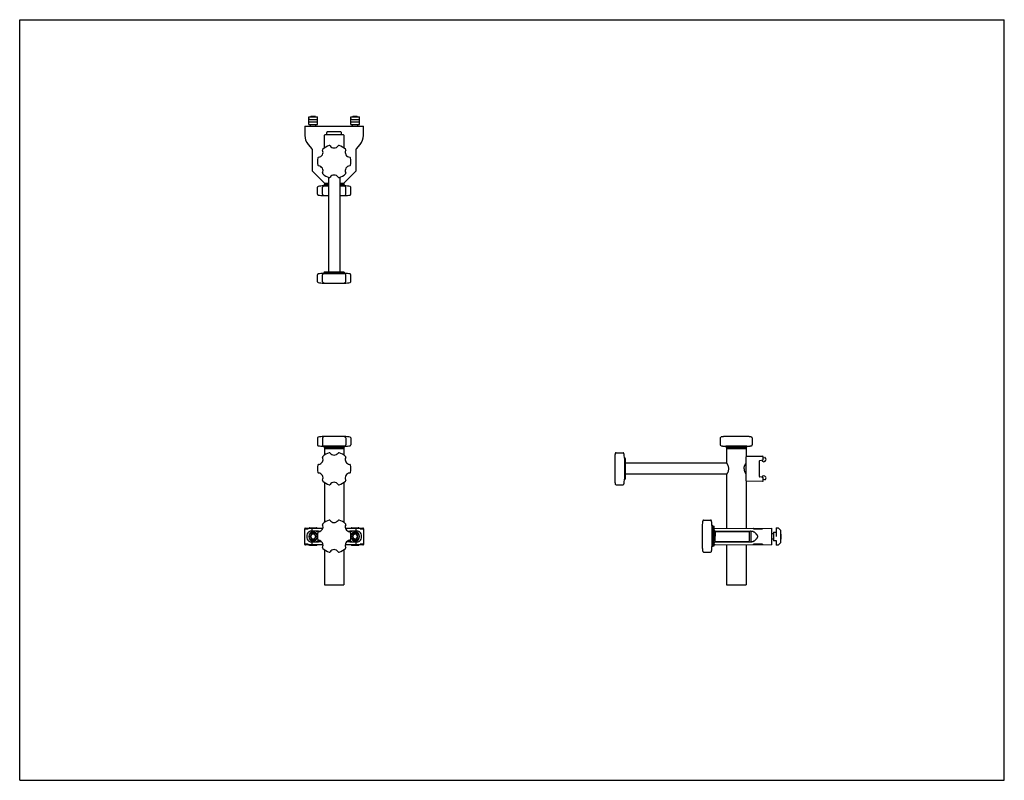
# Model space of a CAD drawing. Header units: inches. Extents: x 0 to 44, y 0 to 34.
import ezdxf

# ---------------------------------------------------------------- set-up
doc = ezdxf.new("R2010")
doc.units = ezdxf.units.IN
doc.header["$LTSCALE"] = 2.42
doc.header["$MEASUREMENT"] = 0
doc.layers.get('0').update_dxf_attribs({"linetype": 'CONTINUOUS'})
for name, color, linetype in [('P202028M_CAE_1_BL12', 7, 'CONTINUOUS'), ('P206380_1_BL4', 7, 'CONTINUOUS'), ('P206381_THICK_WALL_1_BL14', 7, 'CONTINUOUS'), ('P206383_X26128_1_BL13', 7, 'CONTINUOUS'), ('P920614M_1_BL5', 7, 'CONTINUOUS'), ('P920614M_1_BL6', 7, 'CONTINUOUS'), ('P_KNOB_1_BL1', 7, 'CONTINUOUS'), ('P_KNOB_1_BL8', 7, 'CONTINUOUS'), ('P_KNOB_1_BL9', 7, 'CONTINUOUS'), ('PAK_1_BL2', 7, 'CONTINUOUS'), ('PAK_1_BL3', 7, 'CONTINUOUS'), ('PX25758_0_875OD_1_BL0', 7, 'CONTINUOUS'), ('PX25760_0_875OD_1_BL10', 7, 'CONTINUOUS'), ('PX25760_0_875OD_1_BL7', 7, 'CONTINUOUS'), ('PX26127_FILET_1_BL11', 7, 'CONTINUOUS')]:
    doc.layers.add(name, color=color, linetype=linetype)

# ---------------------------------------------------------------- blocks, each defined once
blk = doc.blocks.new('PX25758_0_875OD_1_BL0', base_point=(23.037, 11.783))
at = {"layer": 'PX25758_0_875OD_1_BL0', "color": 7, "linetype": 'CONTINUOUS'}
for p, q in [((13.614, 14.833), (13.614, 14.535)), ((14.489, 14.833), (13.614, 14.833)), ((14.489, 14.833), (14.489, 14.535)), ((31.586, 14.833), (31.586, 14.194)), ((32.461, 14.833), (31.586, 14.833)), ((32.461, 14.833), (32.461, 14.465)), ((32.454, 14.182), (32.461, 14.194)), ((31.586, 13.662), (31.586, 11.255)), ((32.454, 13.674), (32.461, 13.662)), ((13.614, 13.321), (13.614, 11.524)), ((14.489, 13.321), (14.489, 11.524)), ((32.461, 13.391), (32.461, 11.263)), ((31.586, 11.15), (31.586, 11.115)), ((32.461, 11.143), (32.461, 11.115)), ((31.586, 10.681), (31.586, 10.645)), ((32.461, 10.681), (32.461, 10.653)), ((13.614, 10.311), (13.614, 8.733)), ((14.489, 10.311), (14.489, 8.733)), ((31.586, 10.54), (31.586, 8.733)), ((32.461, 10.533), (32.461, 8.733)), ((13.614, 8.733), (14.489, 8.733)), ((31.586, 8.733), (32.461, 8.733))]:
    blk.add_line(p, q, dxfattribs=at)
for points, knots in [([(31.586, 14.194), (31.59, 14.187), (31.599, 14.172), (31.613, 14.146), (31.63, 14.114), (31.647, 14.075), (31.662, 14.03), (31.673, 13.981), (31.676, 13.946), (31.676, 13.928)], [0, 0, 0, 0, 0.085894, 0.185423, 0.313604, 0.464168, 0.632017, 0.812498, 1, 1, 1, 1]), ([(32.371, 13.928), (32.371, 13.935), (32.371, 13.95), (32.374, 13.978), (32.38, 14.013), (32.392, 14.052), (32.408, 14.096), (32.429, 14.139), (32.447, 14.17), (32.454, 14.182)], [0, 0, 0, 0, 0.080787, 0.16114, 0.3181, 0.467494, 0.606574, 0.842665, 1, 1, 1, 1]), ([(31.676, 13.928), (31.676, 13.91), (31.673, 13.875), (31.662, 13.826), (31.647, 13.781), (31.63, 13.742), (31.613, 13.71), (31.599, 13.684), (31.59, 13.669), (31.586, 13.662)], [0, 0, 0, 0, 0.187463, 0.367915, 0.535765, 0.68633, 0.814524, 0.914071, 1, 1, 1, 1]), ([(32.371, 13.928), (32.371, 13.921), (32.371, 13.906), (32.374, 13.878), (32.38, 13.843), (32.392, 13.805), (32.408, 13.76), (32.429, 13.717), (32.447, 13.686), (32.454, 13.674)], [0, 0, 0, 0, 0.080772, 0.161009, 0.317828, 0.467138, 0.606176, 0.842364, 1, 1, 1, 1])]:
    blk.add_open_spline(points, degree=3, knots=knots, dxfattribs=at)
blk = doc.blocks.new('P_KNOB_1_BL1', base_point=(23.021, 21.686))
at = {"layer": 'P_KNOB_1_BL1', "color": 7, "linetype": 'CONTINUOUS'}
for p, q in [((13.303, 15.305), (13.303, 14.995)), ((13.532, 15.305), (13.532, 14.995)), ((14.519, 15.365), (13.584, 15.365)), ((14.571, 15.305), (14.571, 14.995)), ((14.799, 15.305), (14.799, 14.995)), ((31.307, 15.305), (31.307, 14.995)), ((31.354, 15.347), (31.34, 15.344)), ((31.34, 15.344), (31.34, 15.344)), ((31.399, 15.355), (31.385, 15.352)), ((31.411, 15.356), (31.399, 15.354)), ((31.422, 15.358), (31.411, 15.356)), ((31.431, 15.359), (31.421, 15.358)), ((31.438, 15.36), (31.43, 15.359)), ((31.444, 15.36), (31.444, 15.36)), ((31.451, 15.361), (31.448, 15.361)), ((31.452, 15.361), (31.451, 15.361)), ((31.453, 15.361), (31.452, 15.361)), ((32.491, 15.365), (31.556, 15.365)), ((32.594, 15.361), (32.594, 15.361)), ((32.599, 15.361), (32.595, 15.361)), ((32.707, 15.344), (32.692, 15.347)), ((32.739, 15.305), (32.739, 14.995)), ((13.584, 14.935), (13.584, 14.905)), ((14.519, 14.935), (13.584, 14.935)), ((13.604, 14.885), (13.584, 14.905)), ((13.584, 14.905), (14.519, 14.905)), ((13.604, 14.885), (14.499, 14.885)), ((14.499, 14.885), (14.519, 14.905)), ((14.519, 14.935), (14.519, 14.905)), ((31.34, 14.956), (31.354, 14.953)), ((31.34, 14.956), (31.34, 14.956)), ((31.354, 14.953), (31.37, 14.95)), ((31.448, 14.939), (31.452, 14.938)), ((31.452, 14.938), (31.453, 14.938)), ((31.556, 14.935), (31.556, 14.905)), ((32.491, 14.935), (31.556, 14.935)), ((31.556, 14.905), (32.491, 14.905)), ((31.576, 14.885), (31.556, 14.905)), ((31.576, 14.885), (32.471, 14.885)), ((32.491, 14.905), (32.471, 14.885)), ((32.491, 14.935), (32.491, 14.905)), ((32.594, 14.938), (32.595, 14.938)), ((32.595, 14.938), (32.596, 14.938)), ((32.596, 14.938), (32.598, 14.939)), ((32.603, 14.939), (32.603, 14.939)), ((32.608, 14.94), (32.616, 14.941)), ((32.616, 14.941), (32.625, 14.942)), ((32.625, 14.942), (32.636, 14.943)), ((32.635, 14.943), (32.648, 14.945)), ((32.647, 14.945), (32.661, 14.947)), ((32.692, 14.953), (32.707, 14.956))]:
    blk.add_line(p, q, dxfattribs=at)
for points in [[(13.563, 15.344), (13.561, 15.344), (13.559, 15.343), (13.557, 15.342)], [(13.57, 15.348), (13.57, 15.348), (13.57, 15.348), (13.57, 15.347), (13.569, 15.347), (13.568, 15.347), (13.567, 15.346), (13.565, 15.345), (13.563, 15.344)], [(14.54, 15.345), (14.538, 15.345), (14.536, 15.346), (14.535, 15.347), (14.534, 15.347), (14.533, 15.347), (14.533, 15.348), (14.533, 15.348)], [(14.546, 15.342), (14.544, 15.343), (14.542, 15.344), (14.54, 15.345)], [(31.385, 15.352), (31.37, 15.35), (31.354, 15.347)], [(31.448, 15.361), (31.444, 15.361), (31.438, 15.36)], [(32.676, 15.35), (32.661, 15.352), (32.648, 15.354), (32.636, 15.356), (32.625, 15.358), (32.616, 15.359), (32.609, 15.36), (32.603, 15.36), (32.599, 15.361)], [(32.707, 15.344), (32.692, 15.347), (32.676, 15.35)], [(13.557, 14.958), (13.559, 14.957), (13.561, 14.956), (13.563, 14.955)], [(13.563, 14.955), (13.565, 14.954), (13.567, 14.954), (13.568, 14.953), (13.569, 14.953), (13.57, 14.952), (13.57, 14.952), (13.57, 14.952)], [(14.533, 14.952), (14.533, 14.952), (14.533, 14.952), (14.533, 14.952), (14.534, 14.953), (14.535, 14.953), (14.536, 14.954), (14.538, 14.954), (14.54, 14.955)], [(14.54, 14.955), (14.542, 14.956), (14.544, 14.957), (14.546, 14.958)], [(31.37, 14.95), (31.385, 14.947), (31.399, 14.945), (31.411, 14.943), (31.421, 14.942), (31.43, 14.941), (31.438, 14.94), (31.444, 14.939), (31.448, 14.939)], [(32.598, 14.939), (32.602, 14.939), (32.609, 14.94)], [(32.661, 14.947), (32.676, 14.95), (32.692, 14.953)]]:
    blk.add_lwpolyline(points, dxfattribs=at)
for centre, radius, start, end in [((13.334, 28.074), 0.221, 275.8539, 24.1461), ((13.572, 28.181), 0.04, 132.6376, 204.1461), ((14.051, 27.66), 0.748, 107.3624, 132.6376), ((13.84, 28.335), 0.04, 35.8539, 107.3624), ((14.051, 28.488), 0.221, 215.8539, 324.1461), ((14.263, 28.335), 0.04, 72.6376, 144.1461), ((14.051, 27.66), 0.748, 47.3624, 72.6376), ((14.769, 28.074), 0.221, 155.8539, 264.1461), ((14.531, 28.181), 0.04, 335.8539, 47.3624), ((14.051, 27.66), 0.748, 167.3624, 192.6376), ((13.361, 27.815), 0.04, 95.8539, 167.3624), ((14.742, 27.815), 0.04, 12.6376, 84.1461), ((14.051, 27.66), 0.748, 347.3624, 12.6376), ((13.361, 27.505), 0.04, 192.6376, 264.1461), ((13.334, 27.245), 0.221, 335.8539, 84.1461), ((14.769, 27.245), 0.221, 95.8539, 204.1461), ((14.742, 27.505), 0.04, 275.8539, 347.3624), ((13.572, 27.139), 0.04, 155.8539, 227.3624), ((14.051, 27.66), 0.748, 227.3624, 252.6376), ((13.84, 26.984), 0.04, 252.6376, 324.1461), ((14.051, 26.831), 0.221, 35.8539, 144.1461), ((14.263, 26.984), 0.04, 215.8539, 287.3624), ((14.051, 27.66), 0.748, 287.3624, 312.6376), ((14.531, 27.139), 0.04, 312.6376, 24.1461), ((13.343, 15.305), 0.04, 99.5627, 180), ((13.343, 14.995), 0.04, 180, 260.4373), ((13.584, 13.877), 1.488, 90, 99.5627), ((13.572, 15.305), 0.04, 111.3335, 180), ((13.572, 14.995), 0.04, 180.0001, 248.6664), ((14.519, 13.877), 1.488, 80.4373, 90), ((14.531, 15.305), 0.04, 0.0001, 68.6664), ((14.531, 14.995), 0.04, 291.3335, 360), ((14.759, 15.305), 0.04, 0, 80.4373), ((14.759, 14.995), 0.04, 279.5627, 360), ((31.347, 15.305), 0.04, 101.1799, 180.0005), ((31.347, 14.995), 0.04, 180, 258.822), ((31.556, 13.877), 1.488, 90, 93.9708), ((32.491, 13.877), 1.488, 86.0292, 90), ((32.699, 15.305), 0.04, 0, 78.9476), ((32.699, 14.995), 0.04, 281.0524, 360), ((13.584, 16.422), 1.488, 260.4372, 269.9999), ((14.519, 16.422), 1.488, 270.0001, 279.5628), ((31.556, 16.422), 1.488, 266.0292, 270), ((32.491, 16.422), 1.488, 270, 273.9708)]:
    blk.add_arc(centre, radius, start, end, dxfattribs=at)
blk = doc.blocks.new('PAK_1_BL2', base_point=(13.114, 20.081))
at = {"layer": 'PAK_1_BL2', "color": 7, "linetype": 'CONTINUOUS'}
for p, q in [((12.921, 29.316), (12.921, 29.651)), ((12.921, 29.651), (13.307, 29.651)), ((12.971, 29.532), (13.257, 29.532)), ((13.307, 29.316), (13.307, 29.651)), ((12.921, 29.434), (13.307, 29.434)), ((12.921, 29.316), (13.307, 29.316)), ((12.971, 11.284), (13.257, 11.284)), ((12.971, 10.512), (13.257, 10.512))]:
    blk.add_line(p, q, dxfattribs=at)
for centre, start, end in [((12.971, 11.234), 90, 128.6978), ((13.257, 11.234), 51.3022, 90), ((12.971, 10.562), 231.3022, 270), ((13.257, 10.562), 270, 308.6978)]:
    blk.add_arc(centre, 0.05, start, end, dxfattribs=at)
for centre, start_param, end_param in [((12.971, 29.582), -4.712389, -3.141593), ((13.257, 29.582), -3.141593, -1.570796)]:
    blk.add_ellipse(centre, major_axis=(0, 0.05), ratio=1, start_param=start_param, end_param=end_param, dxfattribs=at)
blk = doc.blocks.new('PAK_1_BL3', base_point=(24.405, 20.081))
at = {"layer": 'PAK_1_BL3', "color": 7, "linetype": 'CONTINUOUS'}
for p, q in [((14.796, 29.316), (14.796, 29.651)), ((14.796, 29.651), (15.182, 29.651)), ((14.846, 29.532), (15.132, 29.532)), ((15.182, 29.316), (15.182, 29.651)), ((14.796, 29.434), (15.182, 29.434)), ((14.796, 29.316), (15.182, 29.316)), ((14.846, 11.284), (15.132, 11.284)), ((33.68, 11.091), (33.798, 11.091)), ((33.68, 11.091), (33.68, 10.705)), ((33.798, 11.284), (33.896, 11.284)), ((33.798, 11.284), (33.798, 10.898)), ((33.896, 11.284), (34.015, 11.165)), ((34.015, 10.63), (34.015, 11.165)), ((33.798, 10.705), (33.68, 10.705)), ((33.798, 10.721), (33.798, 10.512)), ((34.015, 10.63), (33.896, 10.512)), ((14.846, 10.512), (15.132, 10.512)), ((33.896, 10.512), (33.798, 10.512))]:
    blk.add_line(p, q, dxfattribs=at)
for centre, start, end in [((14.846, 11.234), 90, 128.6978), ((15.132, 11.234), 51.3022, 90), ((14.846, 10.562), 231.3022, 270), ((15.132, 10.562), 270, 308.6978)]:
    blk.add_arc(centre, 0.05, start, end, dxfattribs=at)
for centre, start_param, end_param in [((14.846, 29.582), -4.712389, -3.141593), ((15.132, 29.582), -3.141593, -1.570796)]:
    blk.add_ellipse(centre, major_axis=(0, 0.05), ratio=1, start_param=start_param, end_param=end_param, dxfattribs=at)
blk = doc.blocks.new('P206380_1_BL4', base_point=(23.169, 19.881))
at = {"layer": 'P206380_1_BL4', "color": 7, "linetype": 'CONTINUOUS'}
for p, q in [((12.736, 29.238), (12.74, 28.824)), ((12.736, 29.238), (15.366, 29.238)), ((15.363, 28.824), (15.366, 29.238)), ((12.74, 28.824), (12.747, 28.824)), ((15.338, 28.824), (15.363, 28.824)), ((12.907, 28.442), (12.888, 28.426)), ((12.888, 28.426), (13.057, 28.225)), ((13.063, 28.209), (13.063, 27.261)), ((15.04, 27.261), (15.04, 28.209)), ((15.045, 28.225), (15.215, 28.426)), ((15.215, 28.426), (15.209, 28.43)), ((13.071, 27.243), (13.635, 26.679)), ((14.468, 26.679), (15.032, 27.243)), ((13.741, 26.672), (13.652, 26.672)), ((14.45, 26.672), (14.362, 26.672)), ((12.736, 10.548), (12.736, 11.248)), ((12.761, 11.273), (13.546, 11.273)), ((13.224, 11.134), (12.985, 11.134)), ((13.063, 11.167), (13.063, 11.239)), ((13.347, 11.141), (13.445, 11.141)), ((14.556, 11.273), (15.341, 11.273)), ((14.658, 11.141), (14.756, 11.141)), ((15.117, 11.134), (14.878, 11.134)), ((15.04, 11.167), (15.04, 11.239)), ((15.366, 11.248), (15.366, 10.548)), ((31.035, 11.18), (31.035, 11.226)), ((31.06, 11.251), (33.602, 11.273)), ((31.06, 11.155), (32.712, 11.141)), ((32.667, 11.116), (32.667, 10.679)), ((32.789, 11.241), (33.187, 11.244)), ((32.792, 11.118), (32.792, 11.118)), ((33.187, 11.269), (33.187, 11.244)), ((33.602, 11.273), (33.602, 10.523)), ((12.985, 10.662), (13.224, 10.662)), ((13.063, 10.557), (13.063, 10.629)), ((13.477, 10.654), (13.347, 10.654)), ((14.756, 10.654), (14.626, 10.654)), ((14.878, 10.662), (15.117, 10.662)), ((15.04, 10.557), (15.04, 10.629)), ((31.035, 10.57), (31.035, 10.616)), ((31.06, 10.641), (32.712, 10.655)), ((32.792, 10.678), (32.792, 10.678)), ((13.554, 10.523), (12.761, 10.523)), ((15.341, 10.523), (14.549, 10.523)), ((31.06, 10.545), (33.602, 10.523)), ((33.187, 10.551), (32.789, 10.555)), ((33.187, 10.551), (33.187, 10.551))]:
    blk.add_line(p, q, dxfattribs=at)
for points in [[(32.712, 11.141), (32.725, 11.14), (32.74, 11.138), (32.756, 11.134), (32.771, 11.129), (32.784, 11.123), (32.792, 11.118)], [(32.792, 11.118), (32.795, 11.116), (32.799, 11.113), (32.802, 11.111), (32.805, 11.108)], [(32.805, 11.108), (32.816, 11.1), (32.832, 11.087), (32.847, 11.075), (32.861, 11.062), (32.875, 11.049), (32.889, 11.036), (32.902, 11.023), (32.914, 11.01), (32.926, 10.997), (32.937, 10.984), (32.947, 10.97), (32.956, 10.956), (32.963, 10.942), (32.969, 10.927), (32.972, 10.913), (32.974, 10.898), (32.973, 10.884), (32.969, 10.869), (32.963, 10.855), (32.956, 10.84), (32.947, 10.826), (32.937, 10.813), (32.926, 10.799), (32.915, 10.786), (32.902, 10.773), (32.889, 10.76), (32.876, 10.747), (32.862, 10.734), (32.847, 10.721), (32.832, 10.708), (32.817, 10.696), (32.805, 10.687)], [(32.792, 10.678), (32.783, 10.673), (32.77, 10.667), (32.756, 10.661), (32.74, 10.658), (32.724, 10.656), (32.712, 10.655)], [(32.805, 10.687), (32.802, 10.685), (32.799, 10.683), (32.795, 10.68), (32.792, 10.678)]]:
    blk.add_lwpolyline(points, dxfattribs=at)
for centre, radius, start, end in [((13.365, 28.829), 0.625, 180.5, 220.2173), ((14.738, 28.829), 0.625, 319.7827, 359.5), ((13.038, 28.209), 0.025, 360, 40.2173), ((15.065, 28.209), 0.025, 139.7827, 180), ((16.844, 30.388), 2.55, 229.7451, 230.1403), ((13.088, 27.261), 0.025, 180, 225), ((15.015, 27.261), 0.025, 315, 360), ((13.652, 26.697), 0.025, 225, 270), ((14.45, 26.697), 0.025, 270, 315), ((12.765, 11.244), 0.025, 134.997, 179.9956), ((13.114, 10.898), 0.288, 133.5992, 226.4008), ((12.985, 11.033), 0.101, 90, 133.5992), ((13.088, 11.239), 0.025, 89.9981, 179.9996), ((13.088, 11.167), 0.025, 180.0006, 270.0021), ((13.354, -7.273), 18.414, 90.0223, 90.3933), ((14.729, -12.744), 23.885, 89.6491, 89.9352), ((15.015, 11.239), 0.025, 0.0006, 90.0021), ((15.015, 11.167), 0.025, 269.9981, 359.9996), ((15.117, 11.033), 0.101, 46.4008, 90), ((14.989, 10.898), 0.288, 313.5992, 46.4008), ((15.338, 11.244), 0.025, 0.0049, 89.9951), ((31.06, 11.226), 0.025, 90.5, 180), ((31.06, 11.18), 0.025, 180, 269.5), ((32.642, 11.116), 0.025, 359.9999, 89.5), ((12.985, 10.763), 0.101, 226.4008, 270), ((13.088, 10.629), 0.025, 89.9981, 179.9996), ((13.374, 34.539), 23.885, 269.6491, 269.9352), ((13.231, 10.8), 0.135, 317.4438, 319.9284), ((13.114, 10.898), 0.288, 319.9326, 323.3666), ((13.114, 10.898), 0.294, 318.7126, 323.8735), ((14.989, 10.898), 0.294, 216.1265, 221.2874), ((14.749, 29.068), 18.414, 270.0223, 270.3933), ((14.989, 10.898), 0.288, 216.6334, 220.0674), ((14.872, 10.8), 0.135, 220.0716, 222.5562), ((15.015, 10.629), 0.025, 0.0006, 90.0021), ((15.117, 10.763), 0.101, 270, 313.5992), ((31.06, 10.616), 0.025, 90.5, 180), ((31.06, 10.57), 0.025, 180, 269.5), ((32.642, 10.679), 0.025, 270.5, 0.0003), ((12.765, 10.551), 0.025, 180.0049, 269.9951), ((13.088, 10.557), 0.025, 180.0006, 270.0021), ((15.015, 10.557), 0.025, 269.9981, 359.9996), ((15.338, 10.551), 0.025, 314.997, 359.9956), ((35.49, 10.531), 2.303, 179.4981, 179.9267)]:
    blk.add_arc(centre, radius, start, end, dxfattribs=at)
for centre, major_axis, start_param, end_param in [((12.761, 11.248), (-0.0177, 0.0177), -0.78536, 0.78536), ((15.341, 11.248), (0.0177, 0.0177), -0.78536, 0.78536), ((12.761, 10.548), (0.0177, 0.0177), -3.926953, -2.356233), ((15.341, 10.548), (-0.0177, 0.0177), -3.926953, -2.356233)]:
    blk.add_ellipse(centre, major_axis=major_axis, ratio=0.999924, start_param=start_param, end_param=end_param, dxfattribs=at)
for points, knots in [([(12.74, 11.244), (12.74, 11.244), (12.74, 11.244), (12.74, 11.244), (12.741, 11.244), (12.741, 11.244), (12.742, 11.244), (12.743, 11.244), (12.744, 11.244), (12.746, 11.243), (12.748, 11.243), (12.75, 11.243), (12.753, 11.243), (12.757, 11.243), (12.763, 11.243), (12.771, 11.243), (12.779, 11.242), (12.789, 11.242), (12.8, 11.242), (12.813, 11.242), (12.826, 11.242), (12.84, 11.241), (12.861, 11.241), (12.877, 11.241), (12.888, 11.241)], [0, 0, 0, 0, 0.000754, 0.001961, 0.003646, 0.005816, 0.011623, 0.019395, 0.029133, 0.040836, 0.054502, 0.070125, 0.087698, 0.10721, 0.152019, 0.204481, 0.264493, 0.331936, 0.406686, 0.488608, 0.577552, 0.673365, 0.77587, 1, 1, 1, 1]), ([(12.907, 11.266), (12.906, 11.266), (12.903, 11.265), (12.899, 11.264), (12.896, 11.262), (12.892, 11.257), (12.889, 11.252), (12.888, 11.246), (12.888, 11.242), (12.888, 11.241)], [0, 0, 0, 0, 0.108051, 0.219276, 0.335513, 0.458059, 0.720562, 0.859354, 1, 1, 1, 1]), ([(13.326, 11.092), (13.319, 11.098), (13.304, 11.11), (13.279, 11.124), (13.252, 11.132), (13.234, 11.134), (13.224, 11.134)], [0, 0, 0, 0, 0.250118, 0.50004, 0.750044, 1, 1, 1, 1]), ([(14.878, 11.134), (14.869, 11.134), (14.85, 11.132), (14.823, 11.124), (14.799, 11.11), (14.784, 11.098), (14.777, 11.092)], [0, 0, 0, 0, 0.249956, 0.49996, 0.749882, 1, 1, 1, 1]), ([(15.209, 11.258), (15.209, 11.26), (15.207, 11.262), (15.203, 11.264), (15.2, 11.265), (15.197, 11.266), (15.196, 11.266)], [0, 0, 0, 0, 0.267452, 0.521333, 0.763986, 1, 1, 1, 1]), ([(15.215, 11.241), (15.215, 11.242), (15.215, 11.246), (15.213, 11.252), (15.211, 11.256), (15.209, 11.258)], [0, 0, 0, 0, 0.259656, 0.51556, 1, 1, 1, 1]), ([(15.215, 11.241), (15.226, 11.241), (15.242, 11.241), (15.263, 11.241), (15.277, 11.242), (15.29, 11.242), (15.302, 11.242), (15.313, 11.242), (15.323, 11.242), (15.332, 11.243), (15.34, 11.243), (15.346, 11.243), (15.35, 11.243), (15.352, 11.243), (15.355, 11.243), (15.357, 11.243), (15.358, 11.244), (15.36, 11.244), (15.361, 11.244), (15.362, 11.244), (15.362, 11.244), (15.363, 11.244), (15.363, 11.244), (15.363, 11.244), (15.363, 11.244)], [0, 0, 0, 0, 0.22413, 0.326635, 0.422448, 0.511392, 0.593314, 0.668064, 0.735507, 0.795519, 0.847981, 0.89279, 0.912302, 0.929875, 0.945498, 0.959164, 0.970867, 0.980605, 0.988377, 0.994184, 0.996354, 0.998039, 0.999246, 1, 1, 1, 1]), ([(32.789, 11.241), (32.789, 11.242), (32.789, 11.246), (32.79, 11.25), (32.792, 11.255), (32.793, 11.257), (32.794, 11.258)], [0, 0, 0, 0, 0.263862, 0.521914, 0.768712, 1, 1, 1, 1]), ([(32.794, 11.258), (32.794, 11.26), (32.796, 11.262), (32.799, 11.264), (32.802, 11.265), (32.804, 11.266), (32.805, 11.266)], [0, 0, 0, 0, 0.280144, 0.536953, 0.77417, 1, 1, 1, 1]), ([(13.224, 10.662), (13.234, 10.662), (13.254, 10.664), (13.282, 10.673), (13.308, 10.688), (13.323, 10.701), (13.33, 10.708)], [0, 0, 0, 0, 0.249973, 0.499967, 0.749918, 1, 1, 1, 1]), ([(14.773, 10.708), (14.779, 10.701), (14.794, 10.688), (14.82, 10.673), (14.849, 10.664), (14.869, 10.662), (14.878, 10.662)], [0, 0, 0, 0, 0.250082, 0.500033, 0.750027, 1, 1, 1, 1]), ([(12.888, 10.555), (12.877, 10.555), (12.861, 10.554), (12.84, 10.554), (12.826, 10.554), (12.813, 10.554), (12.8, 10.554), (12.789, 10.553), (12.779, 10.553), (12.771, 10.553), (12.763, 10.553), (12.757, 10.553), (12.753, 10.552), (12.75, 10.552), (12.748, 10.552), (12.746, 10.552), (12.744, 10.552), (12.743, 10.552), (12.742, 10.552), (12.741, 10.552), (12.741, 10.552), (12.74, 10.551), (12.74, 10.551), (12.74, 10.551), (12.74, 10.551)], [0, 0, 0, 0, 0.22413, 0.326635, 0.422448, 0.511392, 0.593314, 0.668064, 0.735507, 0.795519, 0.847981, 0.89279, 0.912302, 0.929875, 0.945498, 0.959164, 0.970867, 0.980605, 0.988377, 0.994184, 0.996354, 0.998039, 0.999246, 1, 1, 1, 1]), ([(12.888, 10.555), (12.888, 10.553), (12.888, 10.55), (12.889, 10.544), (12.892, 10.539), (12.893, 10.537)], [0, 0, 0, 0, 0.259656, 0.51556, 1, 1, 1, 1]), ([(12.893, 10.537), (12.894, 10.536), (12.896, 10.534), (12.899, 10.532), (12.903, 10.53), (12.906, 10.53), (12.907, 10.53)], [0, 0, 0, 0, 0.267452, 0.521333, 0.763986, 1, 1, 1, 1]), ([(15.196, 10.53), (15.197, 10.53), (15.2, 10.53), (15.203, 10.532), (15.207, 10.534), (15.211, 10.538), (15.213, 10.544), (15.215, 10.55), (15.215, 10.553), (15.215, 10.555)], [0, 0, 0, 0, 0.10805, 0.219273, 0.335511, 0.458057, 0.720561, 0.859354, 1, 1, 1, 1]), ([(15.363, 10.551), (15.363, 10.551), (15.363, 10.551), (15.363, 10.551), (15.362, 10.552), (15.362, 10.552), (15.361, 10.552), (15.36, 10.552), (15.358, 10.552), (15.357, 10.552), (15.355, 10.552), (15.352, 10.552), (15.35, 10.552), (15.346, 10.553), (15.34, 10.553), (15.332, 10.553), (15.323, 10.553), (15.313, 10.553), (15.302, 10.554), (15.29, 10.554), (15.277, 10.554), (15.263, 10.554), (15.242, 10.554), (15.226, 10.555), (15.215, 10.555)], [0, 0, 0, 0, 0.000754, 0.001961, 0.003646, 0.005816, 0.011623, 0.019395, 0.029133, 0.040836, 0.054502, 0.070125, 0.087698, 0.10721, 0.152019, 0.204481, 0.264493, 0.331936, 0.406686, 0.488608, 0.577552, 0.673365, 0.77587, 1, 1, 1, 1]), ([(32.805, 10.53), (32.804, 10.53), (32.802, 10.53), (32.799, 10.532), (32.796, 10.534), (32.794, 10.537), (32.792, 10.541), (32.79, 10.545), (32.789, 10.55), (32.789, 10.553), (32.789, 10.555)], [0, 0, 0, 0, 0.097598, 0.200238, 0.311228, 0.432407, 0.563698, 0.703729, 0.850313, 1, 1, 1, 1])]:
    blk.add_open_spline(points, degree=3, knots=knots, dxfattribs=at)
blk = doc.blocks.new('P920614M_1_BL5', base_point=(13.114, 20.183))
at = {"layer": 'P920614M_1_BL5', "color": 7, "linetype": 'CONTINUOUS'}
for p, q in [((13.015, 29.665), (13.002, 29.651)), ((13.212, 29.665), (13.015, 29.665)), ((13.212, 29.665), (13.226, 29.651)), ((12.996, 29.238), (12.996, 29.316)), ((13.232, 29.238), (13.232, 29.316)), ((13.057, 10.996), (13, 10.898)), ((13, 10.898), (13.057, 10.799)), ((13.171, 10.996), (13.057, 10.996)), ((13.057, 10.799), (13.171, 10.799)), ((13.228, 10.898), (13.171, 10.996)), ((13.171, 10.799), (13.228, 10.898))]:
    blk.add_line(p, q, dxfattribs=at)
for radius in [0.177, 0.114]:
    blk.add_circle((13.114, 10.898), radius, dxfattribs=at)
blk.add_arc((13.114, 10.898), 0.197, 14.699, 347.8103, dxfattribs=at)
blk = doc.blocks.new('P920614M_1_BL6', base_point=(24.412, 20.193))
at = {"layer": 'P920614M_1_BL6', "color": 7, "linetype": 'CONTINUOUS'}
for p, q in [((14.89, 29.665), (14.877, 29.651)), ((15.087, 29.665), (14.89, 29.665)), ((15.087, 29.665), (15.101, 29.651)), ((14.871, 29.238), (14.871, 29.316)), ((15.107, 29.238), (15.107, 29.316)), ((33.68, 11.016), (33.602, 11.016)), ((34.028, 10.996), (34.015, 11.01)), ((14.932, 10.996), (14.875, 10.898)), ((14.875, 10.898), (14.932, 10.799)), ((15.046, 10.996), (14.932, 10.996)), ((14.932, 10.799), (15.046, 10.799)), ((15.103, 10.898), (15.046, 10.996)), ((15.046, 10.799), (15.103, 10.898)), ((33.68, 10.78), (33.602, 10.78)), ((34.028, 10.799), (34.015, 10.786)), ((34.028, 10.799), (34.028, 10.996))]:
    blk.add_line(p, q, dxfattribs=at)
for radius in [0.177, 0.114]:
    blk.add_circle((14.989, 10.898), radius, dxfattribs=at)
blk.add_arc((14.989, 10.898), 0.197, 192.1897, 165.301, dxfattribs=at)
blk = doc.blocks.new('PX25760_0_875OD_1_BL7', base_point=(23.037, 14.859))
at = {"layer": 'PX25760_0_875OD_1_BL7', "color": 7, "linetype": 'CONTINUOUS'}
for p, q in [((13.614, 14.885), (13.614, 14.833)), ((13.614, 14.833), (14.489, 14.833)), ((14.489, 14.885), (14.489, 14.833)), ((31.586, 14.885), (31.586, 14.833)), ((31.586, 14.833), (32.461, 14.833)), ((32.461, 14.885), (32.461, 14.833))]:
    blk.add_line(p, q, dxfattribs=at)
blk = doc.blocks.new('P_KNOB_1_BL8', base_point=(20.187, 17.903))
at = {"layer": 'P_KNOB_1_BL8', "color": 7, "linetype": 'CONTINUOUS'}
for p, q in [((13.303, 22.287), (13.303, 22.597)), ((13.532, 22.287), (13.532, 22.597)), ((13.604, 22.707), (13.584, 22.687)), ((14.519, 22.687), (13.584, 22.687)), ((13.584, 22.657), (13.584, 22.687)), ((13.584, 22.657), (14.519, 22.657)), ((14.499, 22.707), (13.604, 22.707)), ((14.499, 22.707), (14.519, 22.687)), ((14.519, 22.657), (14.519, 22.687)), ((14.571, 22.287), (14.571, 22.597)), ((14.799, 22.287), (14.799, 22.597)), ((13.584, 22.227), (14.519, 22.227)), ((26.611, 14.612), (26.609, 14.597)), ((26.651, 14.644), (26.961, 14.644)), ((27.003, 14.597), (27, 14.612)), ((27.01, 14.552), (27.008, 14.566)), ((27.012, 14.54), (27.01, 14.553)), ((27.014, 14.529), (27.012, 14.541)), ((27.015, 14.52), (27.014, 14.53)), ((27.016, 14.513), (27.015, 14.521)), ((26.59, 14.396), (26.59, 13.461)), ((26.594, 14.503), (26.594, 14.5)), ((26.594, 14.499), (26.594, 14.499)), ((27.016, 14.507), (27.016, 14.508)), ((27.017, 14.501), (27.017, 14.503)), ((27.017, 14.5), (27.017, 14.501)), ((27.017, 14.499), (27.017, 14.5)), ((27.021, 14.396), (27.021, 13.461)), ((27.051, 14.396), (27.021, 14.396)), ((27.051, 13.461), (27.051, 14.396)), ((27.071, 14.376), (27.051, 14.396)), ((27.071, 13.481), (27.071, 14.376)), ((26.594, 13.358), (26.594, 13.356)), ((26.594, 13.356), (26.594, 13.355)), ((26.594, 13.355), (26.594, 13.353)), ((26.595, 13.349), (26.595, 13.348)), ((26.596, 13.343), (26.597, 13.335)), ((26.596, 13.336), (26.598, 13.326)), ((26.598, 13.327), (26.599, 13.315)), ((26.599, 13.316), (26.601, 13.303)), ((26.601, 13.304), (26.603, 13.29)), ((26.609, 13.259), (26.611, 13.245)), ((26.651, 13.212), (26.961, 13.212)), ((27, 13.245), (27.003, 13.259)), ((27.003, 13.259), (27.006, 13.275)), ((27.017, 13.357), (27.017, 13.358)), ((27.017, 13.353), (27.017, 13.356)), ((27.051, 13.461), (27.021, 13.461)), ((27.071, 13.481), (27.051, 13.461))]:
    blk.add_line(p, q, dxfattribs=at)
for points in [[(13.563, 22.637), (13.561, 22.636), (13.559, 22.635), (13.557, 22.634)], [(13.57, 22.64), (13.57, 22.64), (13.57, 22.64), (13.57, 22.64), (13.569, 22.639), (13.568, 22.639), (13.567, 22.638), (13.565, 22.637), (13.563, 22.637)], [(14.54, 22.637), (14.538, 22.638), (14.536, 22.638), (14.535, 22.639), (14.534, 22.639), (14.533, 22.64), (14.533, 22.64), (14.533, 22.64)], [(14.546, 22.634), (14.544, 22.635), (14.542, 22.636), (14.54, 22.637)], [(13.557, 22.25), (13.559, 22.249), (13.561, 22.248), (13.563, 22.247)], [(13.563, 22.247), (13.565, 22.247), (13.567, 22.246), (13.568, 22.245), (13.569, 22.245), (13.57, 22.244), (13.57, 22.244), (13.57, 22.244)], [(14.533, 22.244), (14.533, 22.244), (14.533, 22.244), (14.533, 22.244), (14.534, 22.245), (14.535, 22.245), (14.536, 22.246), (14.538, 22.247), (14.54, 22.247)], [(14.54, 22.247), (14.542, 22.248), (14.544, 22.249), (14.546, 22.25)], [(26.606, 14.581), (26.603, 14.566), (26.601, 14.553), (26.599, 14.541), (26.598, 14.53), (26.597, 14.521), (26.596, 14.514), (26.595, 14.508), (26.594, 14.503)], [(26.611, 14.612), (26.609, 14.597), (26.606, 14.581)], [(27.008, 14.566), (27.006, 14.581), (27.003, 14.597)], [(27.017, 14.503), (27.016, 14.507), (27.016, 14.514)], [(26.594, 13.353), (26.595, 13.349), (26.596, 13.343)], [(26.603, 13.29), (26.606, 13.275), (26.609, 13.259)], [(27.006, 13.275), (27.008, 13.29), (27.01, 13.303), (27.012, 13.315), (27.014, 13.326), (27.015, 13.335), (27.016, 13.343), (27.016, 13.348), (27.017, 13.353)]]:
    blk.add_lwpolyline(points, dxfattribs=at)
for centre, radius, start, end in [((13.343, 22.597), 0.04, 99.5627, 180), ((13.584, 21.169), 1.488, 90.0001, 99.5628), ((13.572, 22.597), 0.04, 111.3335, 180), ((14.519, 21.169), 1.488, 80.4372, 89.9999), ((14.531, 22.597), 0.04, 0.0001, 68.6664), ((14.759, 22.597), 0.04, 0, 80.4373), ((13.343, 22.287), 0.04, 180, 260.4373), ((13.584, 23.715), 1.488, 260.4373, 270), ((13.572, 22.287), 0.04, 180.0001, 248.6664), ((14.519, 23.715), 1.488, 270, 279.5627), ((14.531, 22.287), 0.04, 291.3335, 360), ((14.759, 22.287), 0.04, 279.5627, 360), ((14.051, 13.928), 0.748, 107.3624, 132.6376), ((13.84, 14.604), 0.04, 35.8539, 107.3624), ((14.051, 14.757), 0.221, 215.8539, 324.1461), ((14.263, 14.604), 0.04, 72.6376, 144.1461), ((14.051, 13.928), 0.748, 47.3624, 72.6376), ((26.651, 14.604), 0.04, 90, 168.9476), ((26.961, 14.604), 0.04, 11.0524, 90), ((14.051, 13.928), 0.748, 167.3624, 192.6376), ((13.361, 14.083), 0.04, 95.8539, 167.3624), ((13.334, 14.342), 0.221, 275.8539, 24.1461), ((13.572, 14.449), 0.04, 132.6376, 204.1461), ((14.769, 14.342), 0.221, 155.8539, 264.1461), ((14.531, 14.449), 0.04, 335.8539, 47.3624), ((14.742, 14.083), 0.04, 12.6376, 84.1461), ((14.051, 13.928), 0.748, 347.3624, 12.6376), ((28.078, 14.396), 1.488, 176.0292, 180), ((25.533, 14.396), 1.488, 0, 3.9708), ((13.361, 13.773), 0.04, 192.6376, 264.1461), ((13.334, 13.514), 0.221, 335.8539, 84.1461), ((14.769, 13.514), 0.221, 95.8539, 204.1461), ((14.742, 13.773), 0.04, 275.8539, 347.3624), ((13.572, 13.407), 0.04, 155.8539, 227.3624), ((14.051, 13.928), 0.748, 227.3624, 252.6376), ((13.84, 13.252), 0.04, 252.6376, 324.1461), ((14.051, 13.1), 0.221, 35.8539, 144.1461), ((14.263, 13.252), 0.04, 215.8539, 287.3624), ((14.051, 13.928), 0.748, 287.3624, 312.6376), ((14.531, 13.407), 0.04, 312.6376, 24.1461), ((28.078, 13.461), 1.488, 180, 183.9708), ((26.651, 13.252), 0.04, 191.1783, 270.0005), ((26.961, 13.252), 0.04, 270, 348.822), ((25.533, 13.461), 1.488, 356.0292, 360)]:
    blk.add_arc(centre, radius, start, end, dxfattribs=at)
blk = doc.blocks.new('P_KNOB_1_BL9', base_point=(22.143, 18.355))
at = {"layer": 'P_KNOB_1_BL9', "color": 7, "linetype": 'CONTINUOUS'}
for p, q in [((13.303, 26.2), (13.303, 26.51)), ((13.532, 26.2), (13.532, 26.51)), ((13.604, 26.62), (13.584, 26.6)), ((13.584, 26.57), (13.584, 26.6)), ((13.801, 26.6), (13.584, 26.6)), ((13.584, 26.57), (13.801, 26.57)), ((13.801, 26.62), (13.604, 26.62)), ((14.499, 26.62), (14.301, 26.62)), ((14.519, 26.6), (14.301, 26.6)), ((14.301, 26.57), (14.519, 26.57)), ((14.499, 26.62), (14.519, 26.6)), ((14.519, 26.57), (14.519, 26.6)), ((14.571, 26.2), (14.571, 26.51)), ((14.799, 26.2), (14.799, 26.51)), ((13.584, 26.14), (13.801, 26.14)), ((14.301, 26.14), (14.519, 26.14)), ((30.507, 11.493), (30.507, 11.489)), ((30.507, 11.489), (30.507, 11.488)), ((30.521, 11.587), (30.518, 11.571)), ((30.524, 11.601), (30.521, 11.587)), ((30.563, 11.634), (30.873, 11.634)), ((30.915, 11.587), (30.913, 11.601)), ((30.923, 11.542), (30.921, 11.556)), ((30.925, 11.53), (30.923, 11.542)), ((30.926, 11.519), (30.925, 11.53)), ((30.928, 11.51), (30.926, 11.52)), ((30.928, 11.503), (30.927, 11.511)), ((30.929, 11.497), (30.929, 11.497)), ((30.93, 11.49), (30.93, 11.493)), ((30.93, 11.489), (30.93, 11.49)), ((30.93, 11.488), (30.93, 11.489)), ((30.503, 11.385), (30.503, 10.45)), ((30.964, 11.385), (30.934, 11.385)), ((30.934, 11.385), (30.934, 10.45)), ((30.984, 11.365), (30.964, 11.385)), ((30.964, 10.45), (30.964, 11.385)), ((30.984, 10.47), (30.984, 11.365)), ((30.507, 10.347), (30.507, 10.346)), ((30.507, 10.346), (30.507, 10.345)), ((30.507, 10.345), (30.507, 10.343)), ((30.508, 10.338), (30.508, 10.338)), ((30.508, 10.333), (30.509, 10.325)), ((30.509, 10.325), (30.511, 10.316)), ((30.51, 10.316), (30.512, 10.305)), ((30.512, 10.306), (30.514, 10.293)), ((30.514, 10.294), (30.516, 10.28)), ((30.521, 10.249), (30.524, 10.234)), ((30.563, 10.202), (30.873, 10.202)), ((30.913, 10.234), (30.915, 10.249)), ((30.93, 10.347), (30.93, 10.347)), ((30.93, 10.342), (30.93, 10.346)), ((30.964, 10.45), (30.934, 10.45)), ((30.984, 10.47), (30.964, 10.45))]:
    blk.add_line(p, q, dxfattribs=at)
for points in [[(13.563, 26.55), (13.561, 26.549), (13.559, 26.548), (13.557, 26.547)], [(13.57, 26.553), (13.57, 26.553), (13.57, 26.553), (13.57, 26.552), (13.569, 26.552), (13.568, 26.552), (13.567, 26.551), (13.565, 26.55), (13.563, 26.55)], [(14.54, 26.55), (14.538, 26.55), (14.536, 26.551), (14.535, 26.552), (14.534, 26.552), (14.533, 26.552), (14.533, 26.553), (14.533, 26.553)], [(14.546, 26.547), (14.544, 26.548), (14.542, 26.549), (14.54, 26.55)], [(13.557, 26.163), (13.559, 26.162), (13.561, 26.161), (13.563, 26.16)], [(13.563, 26.16), (13.565, 26.159), (13.567, 26.159), (13.568, 26.158), (13.569, 26.158), (13.57, 26.157), (13.57, 26.157), (13.57, 26.157)], [(14.533, 26.157), (14.533, 26.157), (14.533, 26.157), (14.533, 26.157), (14.534, 26.158), (14.535, 26.158), (14.536, 26.159), (14.538, 26.159), (14.54, 26.16)], [(14.54, 26.16), (14.542, 26.161), (14.544, 26.162), (14.546, 26.163)], [(30.518, 11.571), (30.516, 11.556), (30.514, 11.542), (30.512, 11.53), (30.511, 11.52), (30.509, 11.511), (30.508, 11.503), (30.508, 11.497), (30.507, 11.493)], [(30.921, 11.556), (30.918, 11.571), (30.915, 11.587)], [(30.93, 11.493), (30.929, 11.497), (30.928, 11.503)], [(30.507, 10.343), (30.508, 10.339), (30.508, 10.332)], [(30.516, 10.28), (30.518, 10.265), (30.521, 10.249)], [(30.913, 10.234), (30.915, 10.249), (30.918, 10.265)], [(30.918, 10.265), (30.921, 10.28), (30.923, 10.293), (30.925, 10.305), (30.926, 10.316), (30.927, 10.325), (30.928, 10.332), (30.929, 10.338), (30.93, 10.342)]]:
    blk.add_lwpolyline(points, dxfattribs=at)
for centre, radius, start, end in [((13.343, 26.51), 0.04, 99.5627, 180), ((13.584, 25.082), 1.488, 90.0001, 99.5628), ((13.572, 26.51), 0.04, 111.3335, 180), ((14.519, 25.082), 1.488, 80.4372, 89.9999), ((14.531, 26.51), 0.04, 0.0001, 68.6664), ((14.759, 26.51), 0.04, 0, 80.4373), ((13.343, 26.2), 0.04, 180, 260.4373), ((13.584, 27.627), 1.488, 260.4373, 270), ((13.572, 26.2), 0.04, 180.0001, 248.6664), ((14.519, 27.627), 1.488, 270, 279.5627), ((14.531, 26.2), 0.04, 291.3335, 360), ((14.759, 26.2), 0.04, 279.5627, 360), ((13.572, 11.439), 0.04, 132.6376, 204.1461), ((14.051, 10.918), 0.748, 107.3624, 132.6376), ((13.84, 11.594), 0.04, 35.8539, 107.3624), ((14.051, 11.746), 0.221, 215.8539, 324.1461), ((14.263, 11.594), 0.04, 72.6376, 144.1461), ((14.051, 10.918), 0.748, 47.3624, 72.6376), ((14.531, 11.439), 0.04, 335.8539, 47.3624), ((31.991, 11.385), 1.488, 176.0292, 180), ((30.563, 11.594), 0.04, 90, 168.9476), ((30.873, 11.594), 0.04, 11.0524, 90), ((29.446, 11.385), 1.488, 0, 3.9708), ((14.051, 10.918), 0.748, 167.3624, 192.6376), ((13.361, 11.073), 0.04, 95.8539, 167.3624), ((13.334, 11.332), 0.221, 275.8539, 24.1461), ((14.769, 11.332), 0.221, 155.8539, 264.1461), ((14.742, 11.073), 0.04, 12.6376, 84.1461), ((14.051, 10.918), 0.748, 347.3624, 12.6376), ((13.361, 10.763), 0.04, 192.6376, 264.1461), ((13.334, 10.504), 0.221, 335.8539, 84.1461), ((14.769, 10.504), 0.221, 95.8539, 204.1461), ((14.742, 10.763), 0.04, 275.8539, 347.3624), ((13.572, 10.397), 0.04, 155.8539, 227.3624), ((14.051, 10.918), 0.748, 227.3624, 252.6376), ((13.84, 10.242), 0.04, 252.6376, 324.1461), ((14.051, 10.089), 0.221, 35.8539, 144.1461), ((14.263, 10.242), 0.04, 215.8539, 287.3624), ((14.051, 10.918), 0.748, 287.3624, 312.6376), ((14.531, 10.397), 0.04, 312.6376, 24.1461), ((31.991, 10.45), 1.488, 180, 183.9708), ((30.563, 10.242), 0.04, 191.1783, 270.0005), ((30.873, 10.242), 0.04, 270, 348.822), ((29.446, 10.45), 1.488, 356.0292, 360)]:
    blk.add_arc(centre, radius, start, end, dxfattribs=at)
blk = doc.blocks.new('PX25760_0_875OD_1_BL10', base_point=(22.325, 18.576))
at = {"layer": 'PX25760_0_875OD_1_BL10', "color": 7, "linetype": 'CONTINUOUS'}
for p, q in [((13.614, 26.672), (13.614, 26.62)), ((13.652, 26.672), (13.614, 26.672)), ((13.801, 26.672), (13.741, 26.672)), ((14.362, 26.672), (14.301, 26.672)), ((14.489, 26.672), (14.45, 26.672)), ((14.489, 26.672), (14.489, 26.62)), ((30.984, 11.355), (31.035, 11.355)), ((31.035, 11.226), (31.035, 11.355)), ((31.035, 10.616), (31.035, 11.18)), ((31.035, 10.48), (31.035, 10.57)), ((30.984, 10.48), (31.035, 10.48))]:
    blk.add_line(p, q, dxfattribs=at)
blk = doc.blocks.new('PX26127_FILET_1_BL11', base_point=(23.523, 21.21))
at = {"layer": 'PX26127_FILET_1_BL11', "color": 7, "linetype": 'CONTINUOUS'}
for p, q in [((13.716, 28.939), (13.716, 28.862)), ((14.331, 28.989), (13.766, 28.989)), ((14.381, 28.862), (14.381, 28.939)), ((33.226, 14.413), (33.295, 14.424)), ((33.296, 13.432), (33.226, 13.443))]:
    blk.add_line(p, q, dxfattribs=at)
for centre, radius, start, end in [((13.766, 28.939), 0.05, 90, 180.0023), ((14.331, 28.939), 0.05, 359.9994, 90), ((33.253, 14.343), 0.1, 196.5847, 47.8759), ((33.299, 14.394), 0.03, 47.8773, 98.991), ((33.252, 13.513), 0.1, 313.382, 162.8146), ((33.3, 13.462), 0.03, 261.1077, 313.382)]:
    blk.add_arc(centre, radius, start, end, dxfattribs=at)
blk = doc.blocks.new('P202028M_CAE_1_BL12', base_point=(23.131, 20.316))
at = {"layer": 'P202028M_CAE_1_BL12', "color": 7, "linetype": 'CONTINUOUS'}
for p, q in [((13.801, 26.955), (13.801, 22.707)), ((14.301, 26.955), (14.301, 22.707)), ((31.595, 14.178), (27.071, 14.178)), ((32.461, 14.178), (32.451, 14.178)), ((31.595, 13.678), (27.071, 13.678)), ((32.461, 13.678), (32.451, 13.678))]:
    blk.add_line(p, q, dxfattribs=at)
blk = doc.blocks.new('P206383_X26128_1_BL13', base_point=(23.422, 21.111))
at = {"layer": 'P206383_X26128_1_BL13', "color": 7, "linetype": 'CONTINUOUS'}
for p, q in [((13.619, 28.27), (13.624, 28.832)), ((13.654, 28.862), (14.449, 28.862)), ((14.479, 28.832), (14.484, 28.27)), ((32.461, 13.391), (32.461, 14.465)), ((32.491, 14.495), (33.196, 14.489)), ((33.051, 14.268), (33.051, 13.588)), ((33.075, 14.297), (33.202, 14.323)), ((33.226, 14.353), (33.226, 14.459)), ((33.196, 13.367), (32.491, 13.361)), ((33.202, 13.533), (33.075, 13.559)), ((33.226, 13.397), (33.226, 13.504))]:
    blk.add_line(p, q, dxfattribs=at)
for centre, start, end in [((13.654, 28.832), 90, 179.5), ((14.449, 28.832), 0.5, 90), ((32.491, 14.465), 89.5, 180), ((33.081, 14.268), 101.5, 180), ((33.196, 14.459), 0, 89.5), ((33.196, 14.353), 281.5, 360), ((32.491, 13.391), 180, 270.5), ((33.081, 13.588), 180, 258.5), ((33.196, 13.397), 270.5, 360), ((33.196, 13.504), 0, 78.5)]:
    blk.add_arc(centre, 0.03, start, end, dxfattribs=at)
blk = doc.blocks.new('P206381_THICK_WALL_1_BL14', base_point=(31.843, 10.898))
at = {"layer": 'P206381_THICK_WALL_1_BL14', "color": 7, "linetype": 'CONTINUOUS'}
for p, q in [((31.085, 10.696), (31.092, 11.1)), ((31.107, 11.115), (32.58, 11.115)), ((32.595, 11.1), (32.602, 10.696)), ((31.1, 10.681), (32.587, 10.681))]:
    blk.add_line(p, q, dxfattribs=at)
for centre, start, end in [((31.107, 11.1), 90, 179), ((32.58, 11.1), 1, 90), ((31.1, 10.696), 179, 270), ((32.587, 10.696), 270, 1)]:
    blk.add_arc(centre, 0.015, start, end, dxfattribs=at)

msp = doc.modelspace()

# ---------------------------------------------------------------- linework, layer by layer
at = {"color": 7, "linetype": 'CONTINUOUS'}
for p, q in [((0, 0), (0, 34)), ((0, 34), (44, 34)), ((44, 0), (44, 34)), ((0, 0), (44, 0))]:
    msp.add_line(p, q, dxfattribs=at)

# ---------------------------------------------------------------- block references
at = {"layer": 'P202028M_CAE_1_BL12'}
msp.add_blockref('P202028M_CAE_1_BL12', (23.131, 20.316), dxfattribs=at)
at = {"layer": 'P206380_1_BL4'}
msp.add_blockref('P206380_1_BL4', (23.169, 19.881), dxfattribs=at)
at = {"layer": 'P206381_THICK_WALL_1_BL14'}
msp.add_blockref('P206381_THICK_WALL_1_BL14', (31.843, 10.898), dxfattribs=at)
at = {"layer": 'P206383_X26128_1_BL13'}
msp.add_blockref('P206383_X26128_1_BL13', (23.422, 21.111), dxfattribs=at)
at = {"layer": 'P920614M_1_BL5'}
msp.add_blockref('P920614M_1_BL5', (13.114, 20.183), dxfattribs=at)
at = {"layer": 'P920614M_1_BL6'}
msp.add_blockref('P920614M_1_BL6', (24.412, 20.193), dxfattribs=at)
at = {"layer": 'P_KNOB_1_BL1'}
msp.add_blockref('P_KNOB_1_BL1', (23.021, 21.686), dxfattribs=at)
at = {"layer": 'P_KNOB_1_BL8'}
msp.add_blockref('P_KNOB_1_BL8', (20.187, 17.903), dxfattribs=at)
at = {"layer": 'P_KNOB_1_BL9'}
msp.add_blockref('P_KNOB_1_BL9', (22.143, 18.355), dxfattribs=at)
at = {"layer": 'PAK_1_BL2'}
msp.add_blockref('PAK_1_BL2', (13.114, 20.081), dxfattribs=at)
at = {"layer": 'PAK_1_BL3'}
msp.add_blockref('PAK_1_BL3', (24.405, 20.081), dxfattribs=at)
at = {"layer": 'PX25758_0_875OD_1_BL0'}
msp.add_blockref('PX25758_0_875OD_1_BL0', (23.037, 11.783), dxfattribs=at)
at = {"layer": 'PX25760_0_875OD_1_BL10'}
msp.add_blockref('PX25760_0_875OD_1_BL10', (22.325, 18.576), dxfattribs=at)
at = {"layer": 'PX25760_0_875OD_1_BL7'}
msp.add_blockref('PX25760_0_875OD_1_BL7', (23.037, 14.859), dxfattribs=at)
at = {"layer": 'PX26127_FILET_1_BL11'}
msp.add_blockref('PX26127_FILET_1_BL11', (23.523, 21.21), dxfattribs=at)

doc.saveas('drawing.dxf')
